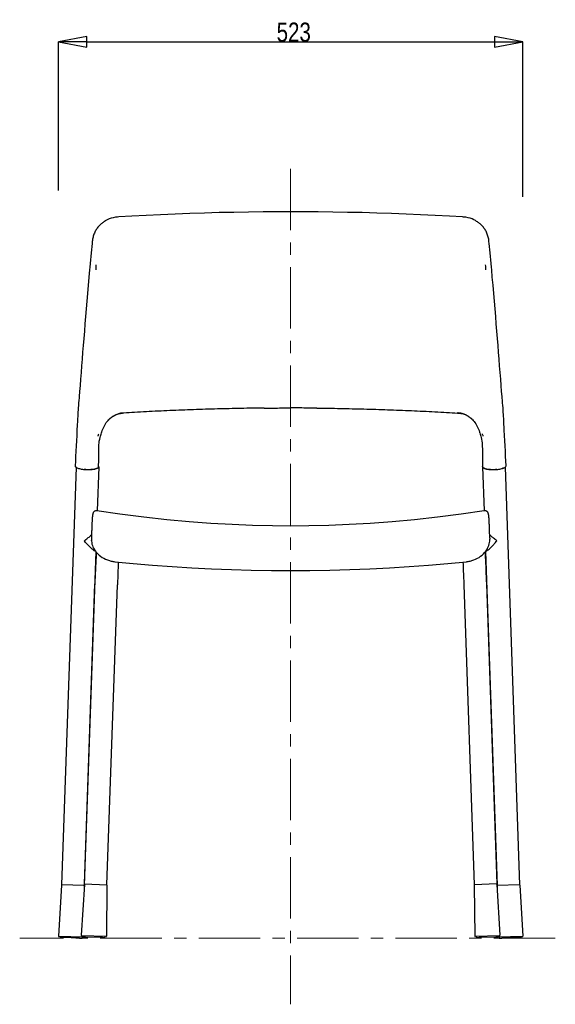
# Model space of a CAD drawing. Header units: millimetres. Extents: x 416 to 2178, y 358 to 2207.
# Tile 1 of 4: x 416 to 1020, y 358 to 1468. Entities that reach past the tile are written whole.
import ezdxf

# ---------------------------------------------------------------- set-up
doc = ezdxf.new("R2010")
doc.units = ezdxf.units.MM
doc.header["$LTSCALE"] = 184.8
doc.header["$PDMODE"] = 3
doc.header["$PDSIZE"] = 0.3125
doc.linetypes.add('CENTER', pattern=[0.6, 0.375, -0.075, 0.075, -0.075])
doc.layers.get('0').update_dxf_attribs({"linetype": 'CONTINUOUS'})
doc.layers.get('Defpoints').update_dxf_attribs({"linetype": 'CONTINUOUS'})
doc.layers.add('51_DIM', color=7, linetype='CONTINUOUS')
doc.styles.get("Standard").update_dxf_attribs({"font": 'txt', "width": 0.8})
doc.dimstyles.new('DIMSTYLE_1', dxfattribs={"dimtxt": 21.6, "dimasz": 32, "dimexe": 0.18, "dimexo": 0.0625, "dimgap": 0.09, "dimtad": 1, "dimdec": 0, "dimzin": 0, "dimdsep": 46, "dimtxsty": 'Standard', "dimblk": 'CLOSED', "dimblk1": 'CLOSED', "dimblk2": 'CLOSED', "dimcen": 0.09, "dimadec": 0, "dimazin": 0, "dimtp": 1, "dimtm": 1, "dimtfac": 1, "dimtdec": 0, "dimtofl": 0, "dimtmove": 0, "dimatfit": 3, "dimldrblk": 'CLOSED', "dimfxl": 0, "dimtolj": 1, "dimtzin": 0, "dimarcsym": 0})

# ---------------------------------------------------------------- blocks, each defined once
blk = doc.blocks.new('_CLOSED')
at = {"color": 0, "linetype": 'ByBlock'}
for p, q in [((0, 0), (-1, 0.1875)), ((-1, 0.1875), (-1, -0.1875)), ((-1, -0.1875), (0, 0)), ((-1, 0), (0, 0))]:
    blk.add_line(p, q, dxfattribs=at)
blk = doc.blocks.new('*D1')
at = {"layer": '51_DIM', "color": 0, "linetype": 'Continuous', "lineweight": -2}
for p, q in [((460, 1275.1), (460, 1442.8)), ((492, 1442.6), (951.4, 1442.6)), ((983.4, 1267.9), (983.4, 1442.8))]:
    blk.add_line(p, q, dxfattribs=at)
at = {"layer": 'Defpoints', "color": 0, "linetype": 'Continuous', "lineweight": 0}
for p in [(983.4, 1442.6), (460, 1275.1), (983.4, 1267.9)]:
    blk.add_point(p, dxfattribs=at)
at = {"layer": '51_DIM', "color": 0, "linetype": 'Continuous', "lineweight": -2, "xscale": 32, "yscale": 32, "zscale": 32, "rotation": 180}
blk.add_blockref('_CLOSED', (460, 1442.6), dxfattribs=at)
at = {"layer": '51_DIM', "color": 0, "linetype": 'Continuous', "lineweight": -2, "xscale": 32, "yscale": 32, "zscale": 32}
blk.add_blockref('_CLOSED', (983.4, 1442.6), dxfattribs=at)
at = {"layer": '51_DIM', "color": 0, "linetype": 'Continuous', "insert": (725.2, 1453.5), "char_height": 21.6, "attachment_point": 5}
blk.add_mtext('\\A1;523', dxfattribs=at)

msp = doc.modelspace()

# ---------------------------------------------------------------- linework, layer by layer
at = {"color": 1, "linetype": 'CENTER', "lineweight": 0}
for p, q in [((721.7, 1299.6), (721.7, 357.5)), ((1020, 432), (416.4, 432))]:
    msp.add_line(p, q, dxfattribs=at)
at = {"color": 2, "linetype": 'Continuous'}
for p, q in [((513.4, 1241.2), (513.4, 1241.2)), ((929.9, 1241.2), (929.9, 1241.2)), ((532.2, 1024.1), (532.4, 1024.1)), ((532.7, 1024.2), (532.4, 1024.1)), ((910.7, 1024.2), (910.9, 1024.1)), ((910.9, 1024.1), (911.2, 1024.1)), ((911.2, 1024.1), (911.5, 1024.1)), ((515, 1014.7), (515.9, 1015.8)), ((515.9, 1015.8), (516.9, 1016.8)), ((921, 1021), (921.2, 1020.9)), ((926.5, 1016.8), (927.4, 1015.8)), ((927.4, 1015.8), (928.4, 1014.7)), ((962.4, 1004.7), (961.9, 1015.2)), ((508.7, 1002.3), (508.7, 1002.3)), ((934.7, 1002.3), (934.7, 1002.3)), ((964.5, 964.9), (964, 975.3)), ((479.9, 963.1), (463.6, 492.4)), ((480.4, 962.8), (480.9, 962.5)), ((480.9, 962.5), (481.2, 962.4)), ((481.2, 962.4), (481.9, 962.1)), ((481.9, 962.1), (482.8, 961.8)), ((482.8, 961.8), (483.7, 961.5)), ((485.8, 961), (487, 960.9)), ((487, 960.9), (488.2, 960.7)), ((492, 960.4), (493.3, 960.4)), ((495.8, 960.4), (497, 960.5)), ((497, 960.5), (498.2, 960.6)), ((498.2, 960.6), (499.1, 960.8)), ((499.1, 960.8), (499.6, 960.8)), ((499.1, 960.8), (499.1, 960.8)), ((499.6, 960.8), (500.3, 961)), ((500.3, 961), (501, 961.1)), ((501, 961.1), (501.7, 961.3)), ((503, 961.7), (503.6, 962)), ((503.6, 962), (504.1, 962.2)), ((505.4, 963.4), (503.7, 914)), ((505.2, 963.6), (505.3, 964)), ((938, 963.4), (939.7, 914)), ((939.3, 962.3), (939.8, 962)), ((939.8, 962), (940.3, 961.7)), ((940.3, 961.7), (940.5, 961.7)), ((940.5, 961.7), (941.1, 961.5)), ((941.1, 961.5), (941.7, 961.3)), ((941.7, 961.3), (942.3, 961.1)), ((943.8, 960.8), (944.3, 960.8)), ((944.3, 960.8), (945.2, 960.6)), ((944.3, 960.8), (944.3, 960.8)), ((945.2, 960.6), (946.4, 960.5)), ((946.4, 960.5), (947.6, 960.4)), ((950.1, 960.4), (951.4, 960.4)), ((955.2, 960.7), (956.4, 960.9)), ((956.4, 960.9), (957.6, 961)), ((959.7, 961.5), (960.6, 961.8)), ((960.6, 961.8), (961.5, 962.1)), ((961.5, 962.1), (962.1, 962.4)), ((962.1, 962.4), (962.5, 962.6)), ((962.5, 962.6), (963.1, 962.8)), ((963.4, 963.1), (979.8, 492.4)), ((503.5, 914), (503.5, 914)), ((939.9, 914), (939.9, 914)), ((497.2, 882.1), (497.2, 881.5)), ((497.2, 881.5), (497.2, 880.9)), ((497.2, 880.4), (497.2, 880.9)), ((497.2, 880.4), (497.3, 879.8)), ((946.1, 879.8), (946.2, 880.4)), ((946.2, 883.1), (946.2, 882.1)), ((946.2, 880.4), (946.2, 880.9)), ((502.1, 868.1), (488.9, 491.6)), ((501.7, 868.5), (502.3, 867.8)), ((502.3, 867.8), (503, 866.9)), ((502.3, 867.8), (502.3, 867.8)), ((940.3, 866.9), (941.1, 867.8)), ((941.1, 867.8), (941.6, 868.5)), ((941.1, 867.8), (941.1, 867.8)), ((941.3, 868.1), (954.4, 491.6)), ((515.2, 858.6), (516.3, 858.2)), ((516.3, 858.2), (517.4, 857.9)), ((522.6, 856.7), (523.6, 856.6)), ((919.8, 856.6), (920.8, 856.7)), ((926, 857.9), (927.1, 858.2)), ((927.1, 858.2), (928.2, 858.6)), ((489.3, 493.2), (501.1, 831.5)), ((514.7, 492.3), (526.5, 830.6)), ((916.9, 830.6), (928.7, 492.3)), ((942.3, 831.5), (954.1, 493.2)), ((463.5, 492), (460, 434.5)), ((488.9, 491.6), (463.6, 492.4)), ((489.3, 492.7), (485.8, 435.3)), ((488.9, 491.1), (488.9, 486.3)), ((489.3, 493.2), (514.7, 492.3)), ((514.7, 491.8), (514.2, 434.3)), ((954.1, 493.2), (928.7, 492.3)), ((928.7, 491.8), (929.2, 434.3)), ((954.1, 492.7), (957.6, 435.3)), ((979.8, 492.4), (954.4, 491.6)), ((954.4, 491.1), (954.5, 486.3)), ((979.9, 492), (983.4, 434.5)), ((487.9, 433.1), (460.5, 434)), ((461.7, 434), (461.7, 433.3)), ((513.7, 433.8), (486.3, 434.8)), ((486.7, 433.1), (486.7, 432.4)), ((487.5, 434.7), (487.5, 434)), ((488.4, 433.6), (488.4, 433.5)), ((489.8, 433.5), (490.1, 433.5)), ((490.1, 433.5), (490.3, 433.4)), ((490.3, 433.4), (490.4, 433.4)), ((509.6, 432.8), (490.4, 433.4)), ((512.5, 433.9), (512.4, 433.2)), ((957.1, 434.8), (929.7, 433.8)), ((930.9, 433.9), (930.9, 433.2)), ((953.1, 433.4), (934, 432.8)), ((953.4, 433.5), (953.7, 433.5)), ((953.7, 433.5), (953.8, 433.5)), ((954.9, 433.6), (954.9, 433.5)), ((982.9, 434), (955.5, 433.1)), ((955.9, 434.7), (955.9, 434)), ((956.7, 433.1), (956.7, 432.4)), ((981.7, 434), (981.7, 433.3)), ((464.1, 432.7), (464.3, 432.7)), ((464.3, 432.7), (464.5, 432.7)), ((464.5, 432.7), (464.7, 432.7)), ((483.8, 432), (464.7, 432.7)), ((484.2, 432), (484.4, 432)), ((484.4, 432), (484.6, 432)), ((509.9, 432.8), (510.1, 432.8)), ((510.1, 432.8), (510.3, 432.8)), ((933.3, 432.8), (933.6, 432.8)), ((933.6, 432.8), (933.8, 432.8)), ((933.8, 432.8), (934, 432.8)), ((959.1, 432), (959.3, 432)), ((959.3, 432), (959.6, 432)), ((959.6, 432), (959.7, 432)), ((978.8, 432.7), (959.7, 432)), ((979.2, 432.7), (979.4, 432.7)), ((979.4, 432.7), (979.6, 432.7))]:
    msp.add_line(p, q, dxfattribs=at)
for points in [[(528, 1245.3), (526.7, 1245.2), (524.2, 1244.9), (521.8, 1244.4), (519.5, 1243.8), (517.3, 1243), (515.1, 1242.1), (513.4, 1241.2)], [(721.7, 1251.2), (706.9, 1251.1), (690.6, 1251), (674.1, 1250.8), (657.6, 1250.5), (641.1, 1250.2), (624.5, 1249.7), (608, 1249.2), (591.5, 1248.6), (575.2, 1247.8), (558.9, 1247.1), (542.8, 1246.2), (528, 1245.3)], [(915.4, 1245.3), (900.6, 1246.2), (884.5, 1247.1), (868.2, 1247.8), (851.9, 1248.6), (835.4, 1249.2), (818.9, 1249.7), (802.3, 1250.2), (785.8, 1250.5), (769.3, 1250.8), (752.8, 1251), (736.5, 1251.1), (721.7, 1251.2)], [(929.9, 1241.2), (928.3, 1242), (926.2, 1243), (923.9, 1243.8), (921.6, 1244.4), (919.2, 1244.9), (916.7, 1245.2), (915.4, 1245.3)], [(513.4, 1241.2), (512.9, 1240.8), (512, 1240.3), (511.2, 1239.8), (510.4, 1239.2), (509.6, 1238.6), (508.8, 1238), (508, 1237.4), (507.3, 1236.7), (506.5, 1236), (505.8, 1235.3), (505.1, 1234.5), (504.4, 1233.7), (503.8, 1232.8), (503.2, 1232), (502.6, 1231.1), (502, 1230.1), (501.5, 1229.1), (501, 1228.1), (500.5, 1227.1), (500.1, 1226), (499.7, 1224.9), (499.3, 1223.7), (499, 1222.5), (498.7, 1221.3), (498.5, 1220.1), (498.3, 1218.8), (498.2, 1217.6)], [(945.2, 1217.6), (945.1, 1218.8), (944.9, 1220.1), (944.6, 1221.3), (944.4, 1222.5), (944, 1223.7), (943.7, 1224.9), (943.3, 1226), (942.9, 1227.1), (942.4, 1228.1), (941.9, 1229.1), (941.4, 1230.1), (940.8, 1231.1), (940.2, 1232), (939.6, 1232.8), (938.9, 1233.7), (938.3, 1234.5), (937.6, 1235.3), (936.9, 1236), (936.1, 1236.7), (935.4, 1237.4), (934.6, 1238), (933.8, 1238.6), (933, 1239.2), (932.2, 1239.8), (931.3, 1240.3), (930.5, 1240.8), (929.9, 1241.2)], [(498.2, 1217.6), (498, 1215.5), (497.6, 1212), (497.2, 1208.4), (496.8, 1204.7), (496.4, 1200.8), (496.1, 1196.9), (495.7, 1192.8), (495.3, 1188.6), (495, 1185.5)], [(948.3, 1185.5), (948.1, 1188.6), (947.7, 1192.8), (947.3, 1196.9), (946.9, 1200.8), (946.5, 1204.7), (946.1, 1208.4), (945.8, 1212), (945.4, 1215.5), (945.2, 1217.6)], [(495, 1185.5), (494.4, 1177.4), (492.8, 1159.1)], [(960, 1042.9), (959.5, 1048.3), (959, 1055.3), (958.4, 1062.5), (957.8, 1069.9), (957.2, 1077.4), (956.6, 1085), (956, 1092.7), (955.4, 1100.5), (954.8, 1108.4), (954.1, 1116.5), (953.5, 1124.7), (952.8, 1133.1), (952.1, 1141.6), (951.3, 1150.2), (950.6, 1159.1), (949.8, 1168.2), (949, 1177.4), (948.3, 1185.5)], [(492.8, 1159.1), (492, 1150.2), (491.3, 1141.6), (490.6, 1133.1), (489.9, 1124.7), (489.3, 1116.5), (488.6, 1108.4), (488, 1100.5), (487.3, 1092.7), (486.7, 1085), (486.1, 1077.4), (485.6, 1069.9), (485, 1062.5), (484.4, 1055.3), (483.8, 1048.3), (483.4, 1042.9)], [(483.4, 1042.8), (483.3, 1041.3), (483, 1038.4), (482.8, 1035.6), (482.5, 1032.8), (482.3, 1030.2), (482.1, 1027.7), (482, 1025.2), (481.8, 1022.7), (481.7, 1020.3), (481.6, 1018.1), (481.5, 1015.9), (481.5, 1015.2)], [(961.9, 1015.2), (961.9, 1015.9), (961.8, 1018.1), (961.7, 1020.3), (961.6, 1022.7), (961.4, 1025.2), (961.3, 1027.7), (961.1, 1030.2), (960.8, 1032.8), (960.6, 1035.6), (960.4, 1038.4), (960.1, 1041.3), (960, 1042.8)], [(528.3, 1023.5), (528.5, 1023.6), (528.7, 1023.6), (528.9, 1023.7), (529.2, 1023.7), (529.4, 1023.7), (529.6, 1023.8)], [(529.6, 1023.8), (529.9, 1023.8), (530.2, 1023.9), (530.4, 1023.9), (530.7, 1024)], [(530.7, 1024), (531, 1024), (531.3, 1024), (531.6, 1024.1)], [(531.6, 1024.1), (531.9, 1024.1), (532.2, 1024.1)], [(911.5, 1024.1), (911.8, 1024.1), (912.1, 1024), (912.4, 1024), (912.7, 1023.9)], [(912.7, 1023.9), (913, 1023.9), (913.3, 1023.9), (913.6, 1023.8), (913.9, 1023.8), (914.2, 1023.7), (914.4, 1023.7), (914.6, 1023.6), (914.8, 1023.6), (915, 1023.5), (915.1, 1023.5)], [(481.5, 1015.2), (481.2, 1010.6), (480.9, 1004.7), (480.6, 998.9), (480.3, 993), (480, 987.1), (479.7, 981.2), (479.4, 975.3), (479.1, 969.4), (478.9, 964.9)], [(508.7, 1002.3), (508.8, 1002.6), (509.4, 1004.4), (510, 1006.1), (510.7, 1007.7), (511.5, 1009.2), (512.3, 1010.7), (513.1, 1012.1), (514, 1013.5), (515, 1014.7)], [(516.9, 1016.8), (517.2, 1017.1), (517.7, 1017.6), (518.2, 1018), (518.7, 1018.4)], [(518.7, 1018.4), (519.2, 1018.8), (519.7, 1019.2), (520.2, 1019.6), (520.7, 1020), (521.2, 1020.3), (521.7, 1020.6), (522.2, 1020.9), (522.4, 1021)], [(921.2, 1020.9), (921.6, 1020.6), (922.1, 1020.3), (922.6, 1020), (923.1, 1019.6), (923.6, 1019.2), (924.1, 1018.8), (924.6, 1018.4)], [(924.6, 1018.4), (925.1, 1018), (925.6, 1017.6), (926.1, 1017.1), (926.5, 1016.8)], [(928.4, 1014.7), (929.4, 1013.5), (930.3, 1012.1), (931.1, 1010.7), (931.9, 1009.2), (932.6, 1007.7), (933.3, 1006.1), (934, 1004.4), (934.6, 1002.6), (934.7, 1002.3)], [(507.5, 998.3), (508, 1000.2), (508.6, 1001.9), (508.7, 1002.3)], [(934.7, 1002.3), (934.8, 1001.9), (935.4, 1000.2)], [(935.4, 1000.2), (935.9, 998.3), (936.4, 996.5), (936.9, 994.6), (937.2, 992.6), (937.5, 990.5), (937.7, 988.5), (937.7, 987.7)], [(964, 975.3), (963.7, 981.2), (963.4, 987.1), (963.1, 993), (962.7, 998.9), (962.4, 1004.7)], [(505.7, 987.7), (505.7, 988.5), (505.9, 990.5), (506.1, 992.6), (506.5, 994.6), (507, 996.5), (507.5, 998.3)], [(505.3, 964), (505.3, 965.8), (505.4, 969.1), (505.4, 972.2), (505.5, 975.2), (505.5, 978.1), (505.6, 981), (505.6, 983.7), (505.7, 986.4), (505.7, 987.7)], [(937.7, 987.7), (937.7, 986.4), (937.8, 983.7), (937.8, 981), (937.9, 978.1), (937.9, 975.2), (937.9, 972.2), (938, 969.1), (938, 965.8), (938.1, 964)], [(478.9, 964.9), (478.9, 964.8), (478.9, 964.4), (479, 964.1)], [(479, 964.1), (479.3, 963.7), (479.6, 963.4), (479.9, 963.1), (480.4, 962.8)], [(483.7, 961.5), (484.7, 961.3), (485.8, 961)], [(488.2, 960.7), (489.4, 960.6), (490.7, 960.5), (492, 960.4)], [(493.3, 960.4), (494.6, 960.4), (495.8, 960.4)], [(501.7, 961.3), (502.3, 961.5), (502.8, 961.7), (503, 961.7)], [(504.1, 962.2), (504.5, 962.6), (504.8, 962.9), (505.1, 963.2), (505.2, 963.6)], [(938.1, 964), (938.1, 963.6), (938.3, 963.3)], [(938.3, 963.3), (938.5, 962.9), (938.9, 962.6), (939.3, 962.3)], [(942.3, 961.1), (943, 961), (943.8, 960.8)], [(947.6, 960.4), (948.8, 960.4), (950.1, 960.4)], [(951.4, 960.4), (952.7, 960.5), (954, 960.6), (955.2, 960.7)], [(957.6, 961), (958.7, 961.3), (959.7, 961.5)], [(963.1, 962.8), (963.5, 963.1), (963.9, 963.5), (964.1, 963.8), (964.4, 964.1), (964.5, 964.5), (964.5, 964.9)], [(503.4, 914), (502.8, 914), (502.3, 914), (501.8, 913.9), (501.2, 913.7), (500.8, 913.5), (500.4, 913.2), (500, 912.9), (499.7, 912.6), (499.5, 912.3), (499.3, 912), (499.2, 911.7), (499.1, 911.5), (499, 911.3), (498.9, 911.1), (498.8, 910.9), (498.8, 910.8), (498.7, 910.6), (498.7, 910.5), (498.7, 910.3), (498.6, 910.1), (498.6, 910), (498.6, 909.8), (498.5, 909.6), (498.5, 909.5), (498.5, 909.3), (498.5, 909.1), (498.4, 908.9), (498.4, 908.7), (498.4, 908.5), (498.4, 908.3), (498.3, 908), (498.3, 907.8), (498.3, 907.5), (498.3, 907.3), (498.2, 907), (498.2, 906.7), (498.2, 906.4), (498.2, 906.1), (498.1, 905.8), (498.1, 905.4), (498.1, 905.1), (498.1, 904.7), (498, 904.4), (498, 904), (498, 903.6), (498, 903.2), (497.9, 902.8), (497.9, 902.3), (497.9, 901.9), (497.9, 901.4), (497.8, 900.9), (497.8, 900.4), (497.8, 899.9), (497.8, 899.4), (497.7, 898.9), (497.7, 898.3), (497.7, 897.7), (497.7, 897.1), (497.6, 896.5), (497.6, 895.9), (497.6, 895.3), (497.6, 894.7), (497.5, 894), (497.5, 893.3), (497.5, 892.6), (497.5, 891.9), (497.4, 891.2), (497.4, 890.5), (497.4, 889.7), (497.4, 888.9), (497.4, 888.2), (497.3, 887.4), (497.3, 886.5), (497.3, 885.7), (497.3, 884.9), (497.2, 884), (497.2, 883.1), (497.2, 882.1)], [(721.7, 896.8), (701.1, 897), (678.8, 897.5), (655.7, 898.4), (631.9, 899.8), (607.4, 901.6), (582.1, 903.9), (556.1, 906.8), (529.4, 910.2), (503.4, 914)], [(939.9, 914), (914, 910.2), (887.3, 906.8), (861.3, 903.9), (836, 901.6), (811.5, 899.8), (787.7, 898.4), (764.6, 897.5), (742.3, 897), (721.7, 896.8)], [(946.2, 883.1), (946.1, 883.9), (946.1, 884.8), (946.1, 885.6), (946.1, 886.4), (946.1, 887.2), (946, 887.9), (946, 888.7), (946, 889.4), (946, 890.2), (945.9, 890.9), (945.9, 891.6), (945.9, 892.3), (945.9, 893), (945.9, 893.6), (945.8, 894.3), (945.8, 894.9), (945.8, 895.5), (945.8, 896.1), (945.7, 896.7), (945.7, 897.3), (945.7, 897.8), (945.7, 898.4), (945.6, 898.9), (945.6, 899.4), (945.6, 899.9), (945.6, 900.4), (945.6, 900.9), (945.5, 901.4), (945.5, 901.8), (945.5, 902.3), (945.5, 902.7), (945.4, 903.1), (945.4, 903.5), (945.4, 903.9), (945.4, 904.2), (945.3, 904.6), (945.3, 905), (945.3, 905.3), (945.3, 905.6), (945.2, 905.9), (945.2, 906.2), (945.2, 906.5), (945.2, 906.8), (945.1, 907.1), (945.1, 907.3), (945.1, 907.6), (945.1, 907.8), (945, 908.1), (945, 908.3), (945, 908.5), (945, 908.7), (944.9, 908.9), (944.9, 909.1), (944.9, 909.3), (944.9, 909.5), (944.8, 909.6), (944.8, 909.8), (944.8, 910), (944.7, 910.1), (944.7, 910.3), (944.7, 910.4), (944.6, 910.6), (944.6, 910.7), (944.6, 910.9), (944.5, 911.1), (944.4, 911.2), (944.4, 911.4), (944.3, 911.6), (944.1, 911.9), (944, 912.1), (943.8, 912.4), (943.5, 912.7), (943.2, 913), (942.9, 913.3), (942.4, 913.6), (942, 913.8), (941.5, 913.9), (940.9, 914), (940.4, 914), (939.9, 914)], [(497.3, 879.8), (497.5, 878.2), (497.8, 876.5), (498.3, 874.9), (498.9, 873.3), (499.7, 871.7), (500.7, 870.1), (501.7, 868.5)], [(941.6, 868.5), (942.7, 870.1), (943.7, 871.7), (944.4, 873.3), (945.1, 874.9), (945.6, 876.6), (945.9, 878.2), (946.1, 879.8)], [(946.2, 880.9), (946.2, 881.7), (946.2, 882.1)], [(502.7, 867.4), (502.5, 864.6), (502.4, 861.6), (502.2, 858.3), (502, 854.9), (501.9, 851.2), (501.7, 847.4), (501.5, 843.4), (501.4, 839.5), (501.2, 835.5), (501.1, 831.5)], [(503, 866.9), (504.4, 865.4), (505.9, 864.1), (507.6, 862.7), (509.3, 861.5), (511.2, 860.4), (513.1, 859.5), (515.2, 858.6)], [(928.2, 858.6), (930.2, 859.5), (932.2, 860.4), (934, 861.5), (935.8, 862.7), (937.4, 864.1), (939, 865.4), (940.3, 866.9)], [(940.7, 867.4), (940.9, 864.6), (941, 861.6), (941.2, 858.3), (941.3, 854.9), (941.5, 851.2), (941.7, 847.4), (941.8, 843.4), (942, 839.5), (942.1, 835.5), (942.3, 831.5)], [(517.4, 857.9), (518.4, 857.6), (519.4, 857.3), (520.5, 857.1), (521.5, 856.9), (522.6, 856.7)], [(523.6, 856.6), (544.4, 854.5), (566.2, 852.7), (588.2, 851), (610.4, 849.6), (632.6, 848.5), (655, 847.6), (677.4, 847), (700, 846.6), (721.7, 846.5)], [(527.5, 856.2), (527.4, 853.5), (527.2, 850), (527.1, 846.2), (526.9, 842.3), (526.8, 838.5), (526.6, 834.5), (526.5, 830.6)], [(721.7, 846.5), (743.3, 846.6), (765.9, 847), (788.4, 847.6), (810.8, 848.5), (833, 849.6), (855.1, 851), (877.1, 852.7), (899, 854.5), (919.8, 856.6)], [(915.9, 856.2), (916, 853.5), (916.1, 850), (916.3, 846.2), (916.5, 842.3), (916.6, 838.5), (916.8, 834.5), (916.9, 830.6)], [(920.8, 856.7), (921.9, 856.9), (922.9, 857.1), (924, 857.3), (925, 857.6), (926, 857.9)], [(461.7, 433.3), (461.7, 433.3), (461.7, 433.2), (461.7, 433.2), (461.7, 433.2), (461.7, 433.2), (461.8, 433.1), (461.8, 433.1), (461.8, 433.1), (461.8, 433.1), (461.9, 433.1), (461.9, 433), (461.9, 433), (461.9, 433), (462, 433), (462, 433), (462, 433), (462.1, 433), (462.1, 432.9), (462.2, 432.9), (462.2, 432.9), (462.2, 432.9), (462.3, 432.9), (462.3, 432.9), (462.4, 432.9), (462.4, 432.9), (462.5, 432.9), (462.5, 432.8), (462.6, 432.8), (462.6, 432.8), (462.7, 432.8), (462.7, 432.8), (462.8, 432.8), (462.8, 432.8), (462.9, 432.8), (462.9, 432.8), (463, 432.8), (463.1, 432.8), (463.1, 432.8), (463.2, 432.8), (463.3, 432.7), (463.4, 432.7), (463.4, 432.7), (463.5, 432.7), (463.6, 432.7), (463.7, 432.7), (463.8, 432.7), (463.9, 432.7), (464.1, 432.7)], [(487.5, 434), (487.5, 434), (487.5, 434), (487.5, 434), (487.5, 434), (487.5, 433.9), (487.5, 433.9), (487.5, 433.9), (487.6, 433.9), (487.6, 433.9), (487.6, 433.8), (487.6, 433.8), (487.7, 433.8), (487.7, 433.8), (487.7, 433.8), (487.8, 433.8), (487.8, 433.7), (487.8, 433.7), (487.9, 433.7), (487.9, 433.7), (488, 433.7), (488, 433.7), (488, 433.7), (488.1, 433.7), (488.1, 433.7), (488.2, 433.6), (488.2, 433.6), (488.3, 433.6), (488.3, 433.6), (488.4, 433.6), (488.4, 433.6), (488.5, 433.6), (488.5, 433.6), (488.6, 433.6), (488.6, 433.6), (488.7, 433.6), (488.8, 433.6), (488.8, 433.5), (488.9, 433.5), (489, 433.5), (489, 433.5), (489.1, 433.5), (489.2, 433.5), (489.3, 433.5), (489.4, 433.5), (489.4, 433.5), (489.5, 433.5), (489.6, 433.5), (489.8, 433.5)], [(510.3, 432.8), (510.4, 432.8), (510.5, 432.8), (510.6, 432.8), (510.7, 432.8), (510.8, 432.8), (510.8, 432.8), (510.9, 432.8), (511, 432.8), (511, 432.8), (511.1, 432.8), (511.2, 432.8), (511.2, 432.8), (511.3, 432.8), (511.3, 432.8), (511.4, 432.8), (511.5, 432.8), (511.5, 432.8), (511.6, 432.8), (511.6, 432.8), (511.7, 432.8), (511.7, 432.8), (511.7, 432.8), (511.8, 432.8), (511.8, 432.8), (511.9, 432.9), (511.9, 432.9), (512, 432.9), (512, 432.9), (512, 432.9), (512.1, 432.9), (512.1, 432.9), (512.1, 432.9), (512.2, 432.9), (512.2, 432.9), (512.2, 433), (512.3, 433), (512.3, 433), (512.3, 433), (512.4, 433), (512.4, 433), (512.4, 433.1), (512.4, 433.1), (512.4, 433.1), (512.4, 433.1), (512.4, 433.2), (512.4, 433.2)], [(930.9, 433.2), (930.9, 433.2), (930.9, 433.1), (930.9, 433.1), (931, 433.1), (931, 433.1), (931, 433), (931, 433), (931, 433), (931.1, 433), (931.1, 433), (931.1, 433), (931.2, 432.9), (931.2, 432.9), (931.2, 432.9), (931.3, 432.9), (931.3, 432.9), (931.3, 432.9), (931.4, 432.9), (931.4, 432.9), (931.5, 432.9), (931.5, 432.9), (931.5, 432.8), (931.6, 432.8), (931.6, 432.8), (931.7, 432.8), (931.7, 432.8), (931.8, 432.8), (931.8, 432.8), (931.9, 432.8), (931.9, 432.8), (932, 432.8), (932, 432.8), (932.1, 432.8), (932.2, 432.8), (932.2, 432.8), (932.3, 432.8), (932.3, 432.8), (932.4, 432.8), (932.5, 432.8), (932.5, 432.8), (932.6, 432.8), (932.7, 432.8), (932.8, 432.8), (932.9, 432.8), (932.9, 432.8), (933, 432.8), (933.1, 432.8), (933.3, 432.8)], [(953.1, 433.4), (953.2, 433.5), (953.4, 433.5)], [(953.8, 433.5), (953.9, 433.5), (954, 433.5), (954.1, 433.5), (954.2, 433.5), (954.3, 433.5), (954.3, 433.5), (954.4, 433.5), (954.5, 433.5), (954.5, 433.5), (954.6, 433.6), (954.7, 433.6), (954.7, 433.6), (954.8, 433.6), (954.8, 433.6), (954.9, 433.6), (955, 433.6), (955, 433.6), (955.1, 433.6), (955.1, 433.6), (955.2, 433.6), (955.2, 433.6), (955.2, 433.7), (955.3, 433.7), (955.3, 433.7), (955.4, 433.7), (955.4, 433.7), (955.5, 433.7), (955.5, 433.7), (955.5, 433.7), (955.6, 433.7), (955.6, 433.8), (955.6, 433.8), (955.7, 433.8), (955.7, 433.8), (955.7, 433.8), (955.8, 433.8), (955.8, 433.9), (955.8, 433.9), (955.8, 433.9), (955.9, 433.9), (955.9, 433.9), (955.9, 434), (955.9, 434), (955.9, 434), (955.9, 434), (955.9, 434)], [(979.6, 432.7), (979.7, 432.7), (979.8, 432.7), (979.9, 432.7), (979.9, 432.7), (980, 432.7), (980.1, 432.7), (980.2, 432.8), (980.2, 432.8), (980.3, 432.8), (980.4, 432.8), (980.4, 432.8), (980.5, 432.8), (980.6, 432.8), (980.6, 432.8), (980.7, 432.8), (980.7, 432.8), (980.8, 432.8), (980.8, 432.8), (980.9, 432.8), (980.9, 432.9), (981, 432.9), (981, 432.9), (981.1, 432.9), (981.1, 432.9), (981.1, 432.9), (981.2, 432.9), (981.2, 432.9), (981.3, 432.9), (981.3, 433), (981.3, 433), (981.4, 433), (981.4, 433), (981.4, 433), (981.5, 433), (981.5, 433), (981.5, 433.1), (981.6, 433.1), (981.6, 433.1), (981.6, 433.1), (981.6, 433.1), (981.6, 433.2), (981.7, 433.2), (981.7, 433.2), (981.7, 433.2), (981.7, 433.3), (981.7, 433.3)], [(483.8, 432), (483.9, 432), (484.2, 432)], [(484.6, 432), (484.7, 432), (484.8, 432), (484.8, 432), (484.9, 432), (485, 432), (485.1, 432), (485.1, 432), (485.2, 432), (485.3, 432), (485.3, 432), (485.4, 432), (485.5, 432), (485.5, 432), (485.6, 432), (485.6, 432), (485.7, 432), (485.7, 432), (485.8, 432), (485.8, 432), (485.9, 432), (485.9, 432), (486, 432.1), (486, 432.1), (486.1, 432.1), (486.1, 432.1), (486.2, 432.1), (486.2, 432.1), (486.2, 432.1), (486.3, 432.1), (486.3, 432.1), (486.4, 432.1), (486.4, 432.1), (486.4, 432.2), (486.5, 432.2), (486.5, 432.2), (486.5, 432.2), (486.5, 432.2), (486.6, 432.2), (486.6, 432.2), (486.6, 432.3), (486.6, 432.3), (486.7, 432.3), (486.7, 432.3), (486.7, 432.4), (486.7, 432.4), (486.7, 432.4)], [(509.6, 432.8), (509.7, 432.8), (509.9, 432.8)], [(956.7, 432.4), (956.7, 432.4), (956.7, 432.4), (956.7, 432.3), (956.7, 432.3), (956.7, 432.3), (956.8, 432.3), (956.8, 432.2), (956.8, 432.2), (956.8, 432.2), (956.9, 432.2), (956.9, 432.2), (956.9, 432.2), (957, 432.2), (957, 432.1), (957, 432.1), (957.1, 432.1), (957.1, 432.1), (957.1, 432.1), (957.2, 432.1), (957.2, 432.1), (957.3, 432.1), (957.3, 432.1), (957.3, 432.1), (957.4, 432.1), (957.4, 432), (957.5, 432), (957.5, 432), (957.6, 432), (957.6, 432), (957.7, 432), (957.7, 432), (957.8, 432), (957.9, 432), (957.9, 432), (958, 432), (958, 432), (958.1, 432), (958.2, 432), (958.2, 432), (958.3, 432), (958.4, 432), (958.5, 432), (958.5, 432), (958.6, 432), (958.7, 432), (958.8, 432), (958.9, 432), (959.1, 432)], [(978.8, 432.7), (979, 432.7), (979.2, 432.7)]]:
    msp.add_lwpolyline(points, dxfattribs=at)
for centre, radius, start, end in [((721.7, 2111.9), 1262.7, 259.9536, 259.9697), ((721.7, 2111.9), 1262.7, 280.0303, 280.0464), ((464, 491.9), 0.5, 88.0056, 176.5056), ((488.4, 491.1), 0.5, 359.5056, 88.0056), ((489.8, 492.7), 0.5, 88.0056, 176.5056), ((514.2, 491.8), 0.5, 359.5056, 88.0056), ((929.2, 491.8), 0.5, 91.9944, 180.4944), ((953.6, 492.7), 0.5, 3.4944, 91.9944), ((954.9, 491.1), 0.5, 91.9944, 180.4944), ((979.4, 491.9), 0.5, 3.4944, 91.9944), ((460.5, 434.5), 0.5, 176.5056, 268.0056), ((486.3, 435.3), 0.5, 176.5056, 268.0056), ((487.9, 433.6), 0.5, 268.0056, 359.5056), ((513.7, 434.3), 0.5, 268.0056, 359.5056), ((929.7, 434.3), 0.5, 180.4944, 271.9944), ((955.4, 433.6), 0.5, 180.4944, 271.9944), ((957.1, 435.3), 0.5, 271.9944, 3.4944), ((982.9, 434.5), 0.5, 271.9944, 3.4944)]:
    msp.add_arc(centre, radius, start, end, dxfattribs=at)
for points, start_tangent, end_tangent in [([(502.3, 1191.3), (502.2, 1188.4), (502.2, 1185.5)], (-0.012799, -0.999918), (-0.012839, -0.999918)), ([(941.1, 1191.3), (941.2, 1188.4), (941.2, 1185.5)], (0.012799, -0.999918), (0.012839, -0.999918)), ([(522.4, 1021), (523.1, 1021.4)], (0.863552, 0.50426), (0.876101, 0.482127)), ([(523.1, 1021.4), (523.9, 1021.9)], (0.876304, 0.481758), (0.894938, 0.446191)), ([(523.9, 1021.9), (524.4, 1022.1), (525.2, 1022.4)], (0.894938, 0.446191), (0.919714, 0.392589)), ([(525.2, 1022.4), (525.6, 1022.6), (526.7, 1023), (527.7, 1023.4), (528.7, 1023.6), (528.8, 1023.6)], (0.919714, 0.392589), (0.970893, 0.239515)), ([(530.8, 1024), (529, 1023.7), (528.8, 1023.6)], (-0.992292, -0.123925), (-0.980707, -0.195483)), ([(528.8, 1023.6), (529.5, 1023.8), (530, 1023.9)], (0.970893, 0.239515), (0.982105, 0.188334)), ([(530, 1023.9), (530.3, 1024)], (0.982105, 0.188334), (0.983947, 0.178462)), ([(530.3, 1024), (530.8, 1024.1)], (0.983945, 0.178471), (0.987429, 0.158063)), ([(530.8, 1024.1), (531.9, 1024.2), (533.7, 1024.4)], (0.987429, 0.158063), (0.998401, 0.05653)), ([(532.1, 1024.1), (530.8, 1024)], (-0.996676, -0.081469), (-0.992292, -0.123925)), ([(532.4, 1024.1), (532.1, 1024.1)], (-0.997637, -0.068706), (-0.996676, -0.081469)), ([(533.7, 1024.2), (532.7, 1024.2)], (-0.998218, -0.059666), (-0.998199, -0.059994)), ([(692, 1029.7), (678.8, 1029.6), (665.6, 1029.4), (652.4, 1029.1), (639.1, 1028.8), (625.7, 1028.4), (612.3, 1027.9), (599, 1027.4), (585.6, 1026.9), (572.3, 1026.3), (559.1, 1025.6), (545.8, 1024.9), (533.7, 1024.2)], (-0.99995, -0.010003), (-0.998218, -0.059666)), ([(692, 1029.7), (701.8, 1029.8), (711.7, 1029.9), (721.7, 1029.9)], (0.99995, 0.010002), (1, -0.000059)), ([(751.4, 1029.7), (741.5, 1029.8), (731.7, 1029.9), (721.7, 1029.9)], (-0.99995, 0.010002), (-1, -0.000059)), ([(751.4, 1029.7), (764.5, 1029.6), (777.8, 1029.4), (791, 1029.1), (804.3, 1028.8), (817.7, 1028.4), (831, 1027.9), (844.4, 1027.4), (857.8, 1026.9), (871.1, 1026.3), (884.3, 1025.6), (897.5, 1024.9), (909.7, 1024.2)], (0.99995, -0.010003), (0.998218, -0.059666)), ([(912.6, 1024.1), (911.5, 1024.2), (909.7, 1024.4)], (-0.987429, 0.158063), (-0.998401, 0.05653)), ([(909.7, 1024.2), (910.7, 1024.2)], (0.998218, -0.059666), (0.998199, -0.059994)), ([(910.9, 1024.1), (911.3, 1024.1)], (0.997637, -0.0687), (0.996676, -0.081469)), ([(911.3, 1024.1), (912.5, 1024)], (0.996676, -0.081469), (0.992292, -0.123925)), ([(912.5, 1024), (914.3, 1023.7), (914.6, 1023.6)], (0.992292, -0.123925), (0.980705, -0.195492)), ([(913.1, 1024), (912.6, 1024.1)], (-0.983945, 0.178471), (-0.987429, 0.158063)), ([(914.6, 1023.6), (913.9, 1023.8), (913.1, 1024)], (-0.970919, 0.239407), (-0.983947, 0.178462)), ([(918.2, 1022.4), (917.8, 1022.6), (916.7, 1023), (915.6, 1023.4), (914.7, 1023.6), (914.6, 1023.6)], (-0.919714, 0.392589), (-0.970919, 0.239407)), ([(919.5, 1021.9), (919, 1022.1), (918.2, 1022.4)], (-0.894938, 0.446191), (-0.919714, 0.392589)), ([(920.3, 1021.4), (919.5, 1021.9)], (-0.876304, 0.481758), (-0.894938, 0.446191)), ([(921, 1021), (920.3, 1021.4)], (-0.863552, 0.50426), (-0.876101, 0.482127)), ([(517, 1017.2), (517.5, 1017.6)], (0.755712, 0.654904), (0.766481, 0.642268)), ([(517.5, 1017.6), (518.5, 1018.4)], (0.766481, 0.642268), (0.787668, 0.6161)), ([(518.5, 1018.4), (520, 1019.5), (521.5, 1020.5), (522.4, 1021)], (0.787668, 0.6161), (0.863552, 0.50426)), ([(924.9, 1018.4), (923.4, 1019.5), (921.8, 1020.5), (921, 1021)], (-0.787668, 0.6161), (-0.863552, 0.50426)), ([(925.9, 1017.6), (924.9, 1018.4)], (-0.766481, 0.642268), (-0.787668, 0.6161)), ([(926.4, 1017.2), (925.9, 1017.6)], (-0.755712, 0.654904), (-0.766481, 0.642268)), ([(504.7, 998.1), (505.1, 999.3), (505.5, 1000.6)], (0.288349, 0.957526), (0.347238, 0.937777)), ([(938.7, 998.1), (938.3, 999.3), (937.9, 1000.6)], (-0.288349, 0.957526), (-0.347238, 0.937777)), ([(492.6, 960.3), (489.3, 960.6), (489.2, 960.6)], (-0.999394, 0.034802), (-0.993799, 0.111194)), ([(496.9, 960.4), (495.9, 960.3), (492.6, 960.3)], (-0.99786, -0.065382), (-0.999394, 0.034802)), ([(497, 960.4), (496.9, 960.4)], (-0.997725, -0.067416), (-0.99786, -0.065382)), ([(497.9, 960.5), (497, 960.4)], (-0.995667, -0.092995), (-0.997725, -0.067416)), ([(499.9, 960.7), (498.9, 960.6), (497.9, 960.5)], (-0.988162, -0.153417), (-0.995667, -0.092995)), ([(501.6, 961.1), (499.9, 960.7)], (-0.97177, -0.235931), (-0.988162, -0.153417)), ([(501.9, 961.1), (501.6, 961.1)], (-0.966179, -0.257872), (-0.97177, -0.235931)), ([(502, 961.2), (501.9, 961.1)], (-0.965022, -0.26217), (-0.966179, -0.257872)), ([(502.3, 961.3), (502, 961.2)], (-0.959154, -0.282884), (-0.965022, -0.26217)), ([(503, 961.5), (502.3, 961.3)], (-0.943008, -0.332769), (-0.959154, -0.282884)), ([(503.4, 961.6), (503, 961.5)], (-0.932558, -0.361021), (-0.943008, -0.332769)), ([(504.6, 962.2), (503.6, 961.7), (503.4, 961.6)], (-0.807885, -0.58934), (-0.932558, -0.361021)), ([(505.4, 963.4), (504.9, 962.5), (504.6, 962.2)], (-0.034802, -0.999394), (-0.807885, -0.58934)), ([(505.3, 963.8), (505.3, 963.7)], (0.39887, -0.917007), (0.289036, -0.957318)), ([(505.3, 963.7), (505.4, 963.4)], (0.289036, -0.957318), (-0.034802, -0.999394)), ([(938, 963.4), (938.1, 963.8)], (-0.034802, 0.999394), (0.397076, 0.917786)), ([(938.8, 962.2), (938.5, 962.5), (938, 963.4)], (-0.807885, 0.58934), (-0.034802, 0.999394)), ([(940, 961.6), (939.8, 961.7), (938.8, 962.2)], (-0.932558, 0.361021), (-0.807885, 0.58934)), ([(940.4, 961.5), (940, 961.6)], (-0.943008, 0.332769), (-0.932558, 0.361021)), ([(941.1, 961.3), (940.4, 961.5)], (-0.959154, 0.282884), (-0.943008, 0.332769)), ([(941.8, 961.1), (941.1, 961.3)], (-0.97177, 0.235931), (-0.959154, 0.282884)), ([(943.5, 960.7), (941.8, 961.1)], (-0.988162, 0.153417), (-0.97177, 0.235931)), ([(945.4, 960.5), (944.5, 960.6), (943.5, 960.7)], (-0.995667, 0.092995), (-0.988162, 0.153417)), ([(946.3, 960.4), (945.4, 960.5)], (-0.997626, 0.068858), (-0.995667, 0.092995)), ([(950.8, 960.3), (947.5, 960.3), (946.3, 960.4)], (-0.999394, -0.034802), (-0.997626, 0.068858)), ([(954.2, 960.6), (954.1, 960.6), (950.8, 960.3)], (-0.993799, -0.111194), (-0.999394, -0.034802)), ([(961.2, 962.2), (960.5, 961.9)], (-0.917576, -0.397561), (-0.937152, -0.34892)), ([(489.2, 880.1), (492.9, 883), (496.1, 885.8), (497.3, 886.9)], (0.795404, 0.606079), (0.730464, 0.682951)), ([(501.4, 868.5), (500.4, 869), (499, 870), (497.1, 871.6), (494.9, 873.8), (492.2, 876.6), (489.2, 880.1)], (-0.984667, 0.174446), (-0.638467, 0.769649)), ([(942, 868.5), (942.9, 869), (944.4, 870), (946.3, 871.6), (948.5, 873.8), (951.2, 876.6), (954.1, 880.1)], (0.984667, 0.174446), (0.638467, 0.769649)), ([(954.1, 880.1), (950.5, 883), (947.3, 885.8), (946.1, 886.9)], (-0.795404, 0.606079), (-0.730464, 0.682951))]:
    msp.add_spline(points, degree=3, dxfattribs=dict(at, start_tangent=start_tangent, end_tangent=end_tangent))

# ---------------------------------------------------------------- dimensions: what is measured, and where the dimension line sits
at = {"layer": '51_DIM', "linetype": 'Continuous'}
dim = msp.add_linear_dim(base=(983.4, 1442.6), p1=(460, 1275.1), p2=(983.4, 1267.9), dimstyle='DIMSTYLE_1', dxfattribs=at)
dim.commit()
dim.dimension.update_dxf_attribs({"geometry": '*D1', "text_midpoint": (725.2, 1442.6), "dimtype": 160})

doc.saveas('drawing.dxf')
